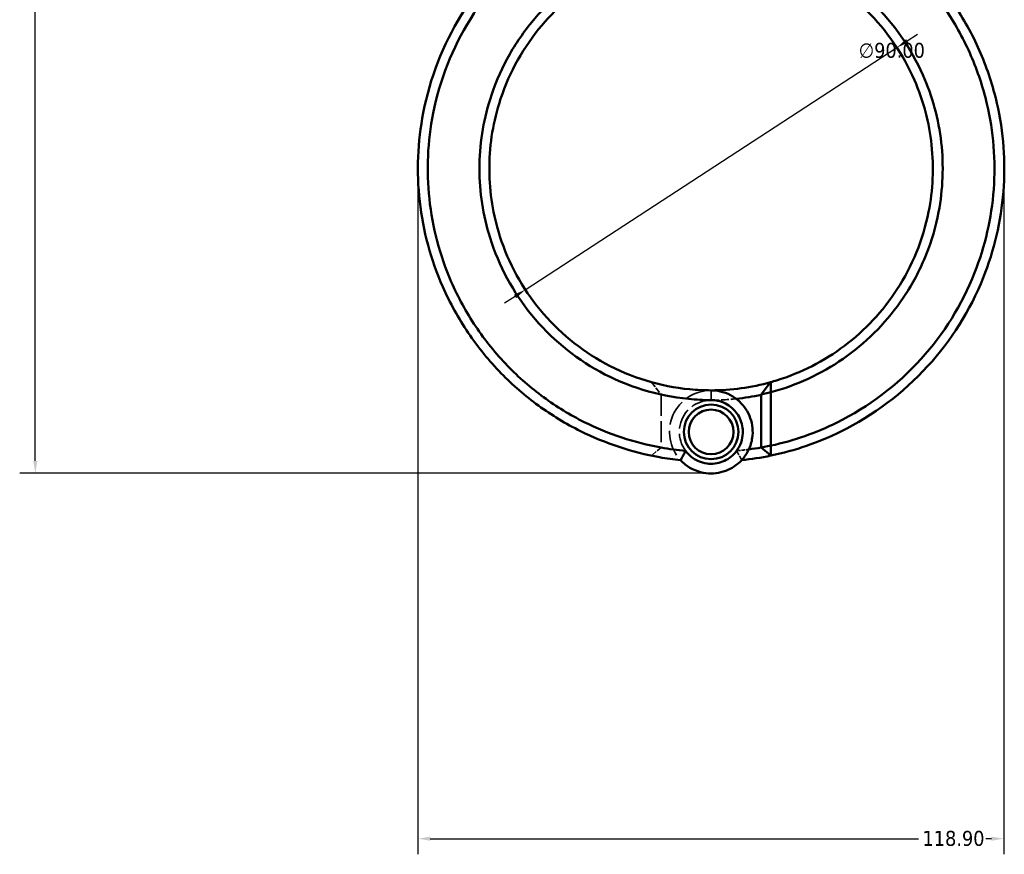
# Model space of a CAD drawing. Header units: millimetres. Extents: x 0 to 898, y 0 to 835.
# Tile 3 of 10: x 274 to 474, y 176 to 345. Entities that reach past the tile are written whole.
import ezdxf

# ---------------------------------------------------------------- set-up
doc = ezdxf.new("R2010")
doc.units = ezdxf.units.MM
doc.linetypes.add('DASHED', pattern=[0.2067, 0.1654, -0.0413])
for name, color, linetype, lineweight in [('Dimension (ANSI)', 7, 'Continuous', 25), ('Hidden (ANSI)', 7, 'DASHED', 35), ('Hidden Narrow (ANSI)', 7, 'DASHED', 25), ('Visible (ANSI)', 7, 'Continuous', 50), ('Visible Narrow (ANSI)', 7, 'Continuous', 35)]:
    doc.layers.add(name, color=color, linetype=linetype, lineweight=lineweight)
doc.styles.add('Note Text (ANSI)', font='tahoma.ttf')
doc.dimstyles.new('Default - mm (ANSI)', dxfattribs={"dimtxt": 3.048, "dimasz": 2.5, "dimexe": 3.175, "dimexo": 1.6002, "dimgap": 0.8, "dimtad": 0, "dimtoh": 1, "dimrnd": 1e-08, "dimzin": 4, "dimdsep": 46, "dimtxsty": 'Note Text (ANSI)', "dimcen": 0.09, "dimdle": 10, "dimclrd": 256, "dimclre": 256, "dimclrt": 256, "dimadec": 1, "dimazin": 1, "dimtfac": 1, "dimtofl": 0, "dimtmove": 0, "dimatfit": 3, "dimfxl": 1, "dimtolj": 1, "dimtzin": 4, "dimlwd": -1, "dimlwe": -1, "dimarcsym": 0})

# ---------------------------------------------------------------- blocks, each defined once
blk = doc.blocks.new('*D7')
at = {"layer": 'Defpoints', "color": 0, "transparency": 16777216}
for p in [(452.29, 339.5), (376.89, 290.36)]:
    blk.add_point(p, dxfattribs=at)
at = {"layer": 'Dimension (ANSI)', "transparency": 16777216}
for p, q in [((454.38, 340.87), (456.48, 342.23)), ((376.89, 290.36), (452.29, 339.5)), ((374.8, 288.99), (372.7, 287.63))]:
    blk.add_line(p, q, dxfattribs=at)
for points in [[(454.16, 341.22), (454.61, 340.52), (452.29, 339.5)], [(374.57, 289.34), (375.03, 288.64), (376.89, 290.36)]]:
    blk.add_solid(points, dxfattribs=at)
at = {"layer": 'Dimension (ANSI)', "transparency": 16777216, "insert": (444.55, 340.47), "char_height": 3.048, "attachment_point": 1, "style": 'Note Text (ANSI)'}
blk.add_mtext('\\A1;∅90.00', dxfattribs=at)
blk = doc.blocks.new('*D8')
at = {"layer": 'Defpoints', "color": 0, "transparency": 16777216}
for p in [(473.99, 318.45), (355.09, 314.93), (473.99, 178.93)]:
    blk.add_point(p, dxfattribs=at)
at = {"layer": 'Dimension (ANSI)', "transparency": 16777216}
for p, q in [((473.99, 316.85), (473.99, 175.76)), ((355.09, 313.33), (355.09, 175.76)), ((357.59, 178.93), (456.69, 178.93)), ((471.49, 178.93), (470.37, 178.93))]:
    blk.add_line(p, q, dxfattribs=at)
for points in [[(357.59, 179.35), (357.59, 178.51), (355.09, 178.93)], [(471.49, 179.35), (471.49, 178.51), (473.99, 178.93)]]:
    blk.add_solid(points, dxfattribs=at)
at = {"layer": 'Dimension (ANSI)', "transparency": 16777216, "insert": (457.49, 180.52), "char_height": 3.048, "attachment_point": 1, "style": 'Note Text (ANSI)'}
blk.add_mtext('\\A1;118.90', dxfattribs=at)
blk = doc.blocks.new('*D9')
at = {"layer": 'Defpoints', "color": 0, "transparency": 16777216}
for p in [(277.46, 426.05), (383.31, 426.05), (415.42, 253.09)]:
    blk.add_point(p, dxfattribs=at)
at = {"layer": 'Dimension (ANSI)', "transparency": 16777216}
for p, q in [((381.71, 426.05), (274.29, 426.05)), ((277.46, 423.55), (277.46, 387.45)), ((277.46, 255.59), (277.46, 373.74)), ((413.82, 253.09), (274.29, 253.09))]:
    blk.add_line(p, q, dxfattribs=at)
for points in [[(277.05, 423.55), (277.88, 423.55), (277.46, 426.05)], [(277.05, 255.59), (277.88, 255.59), (277.46, 253.09)]]:
    blk.add_solid(points, dxfattribs=at)
at = {"layer": 'Dimension (ANSI)', "transparency": 16777216, "insert": (275.88, 374.54), "char_height": 3.048, "attachment_point": 1, "rotation": 90, "style": 'Note Text (ANSI)'}
blk.add_mtext('\\A1;172.96', dxfattribs=at)

msp = doc.modelspace()

# ---------------------------------------------------------------- linework, layer by layer
at = {"layer": 'Hidden (ANSI)', "ltscale": 7.071234}
msp.add_line((402.503, 271.584), (404.441, 269.09), dxfattribs=at)
at = {"layer": 'Hidden (ANSI)', "ltscale": 25.897755}
msp.add_line((404.441, 269.039), (404.441, 258.333), dxfattribs=at)
at = {"layer": 'Hidden (ANSI)', "ltscale": 6.137257}
msp.add_line((404.441, 258.302), (402.476, 256.676), dxfattribs=at)
at = {"layer": 'Hidden (ANSI)', "ltscale": 31.552643}
msp.add_arc((414.591, 261.49), 8.44, 90, 222.82434, dxfattribs=at)
at = {"layer": 'Hidden (ANSI)', "ltscale": 24.747456}
msp.add_arc((414.591, 314.93), 47, 257.5283, 270, dxfattribs=at)
at = {"layer": 'Hidden (ANSI)', "ltscale": 25.399879}
for start, end in [(90, 323.54948), (216.45052, 90)]:
    msp.add_arc((414.591, 261.49), 6.44, start, end, dxfattribs=at)
at = {"layer": 'Hidden (ANSI)', "ltscale": 9.749182}
msp.add_arc((414.591, 314.93), 47, 270, 276.23981, dxfattribs=at)
at = {"layer": 'Hidden (ANSI)', "ltscale": 9.554406}
msp.add_arc((414.591, 314.93), 57.5, 259.83277, 264.83125, dxfattribs=at)
at = {"layer": 'Hidden (ANSI)', "ltscale": 4.749806}
msp.add_arc((414.591, 314.93), 57.5, 275.16875, 277.65368, dxfattribs=at)
at = {"layer": 'Hidden (ANSI)', "ltscale": 0.13451}
msp.add_rational_spline([(404.441, 269.039), (404.441, 269.064), (404.441, 269.09)], [1.2629532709, 1.26299855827, 1.26304348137], degree=2, dxfattribs=at)
at = {"layer": 'Hidden (ANSI)', "ltscale": 0.082244}
msp.add_rational_spline([(404.441, 258.302), (404.441, 258.318), (404.441, 258.333)], [1.44663187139, 1.44695614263, 1.44728038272], degree=2, dxfattribs=at)
at = {"layer": 'Hidden (ANSI)', "ltscale": 5.609217}
for points in [[(408.401, 255.753), (408.719, 256.389), (409.058, 257.036), (409.411, 257.664)], [(419.771, 257.664), (420.124, 257.036), (420.463, 256.389), (420.781, 255.753)]]:
    msp.add_open_spline(points, degree=3, dxfattribs=at)
at = {"layer": 'Hidden Narrow (ANSI)', "ltscale": 0.059885}
msp.add_line((414.591, 267.931), (414.591, 267.954), dxfattribs=at)
at = {"layer": 'Visible (ANSI)'}
for p, q in [((424.741, 269.09), (426.679, 271.584)), ((426.741, 269.552), (424.741, 269.09)), ((424.741, 269.09), (424.741, 258.302)), ((426.741, 258.704), (426.741, 269.552)), ((424.741, 258.302), (426.741, 258.704)), ((426.706, 256.676), (424.741, 258.302))]:
    msp.add_line(p, q, dxfattribs=at)
for radius in [5.54, 4.54]:
    msp.add_circle((414.591, 261.49), radius, dxfattribs=at)
for radius, start, end in [(45, 270, 285.58224), (47, 276.23981, 282.47171), (57.5, 277.65368, 280.16723), (59.5, 275.97173, 281.74802)]:
    msp.add_arc((414.591, 314.93), radius, start, end, dxfattribs=at)
for points, knots in [([(396.012, 371.455), (389.794, 369.411), (383.92, 366.333), (372.808, 357.93), (367.758, 352.365), (360.163, 340.003), (357.539, 333.259), (355.033, 320.356), (354.791, 314.267), (355.463, 308.285), (356.135, 302.304), (357.722, 296.43), (361.58, 287.676), (363.306, 284.553), (367.286, 278.666), (369.539, 275.902), (374.346, 270.979), (376.872, 268.793), (382.253, 264.874), (385.108, 263.142), (393.149, 259.14), (398.572, 257.349), (405.55, 256.103), (406.973, 255.902), (408.401, 255.753)], [0.3159043, 0.3159043, 0.3159043, 0.3159043, 0.6442511, 0.6442511, 1.0154019, 1.0154019, 1.3737901, 1.3737901, 1.6774634, 1.6774634, 1.6774634, 1.9811367, 1.9811367, 2.1607971, 2.1607971, 2.3404576, 2.3404576, 2.5089885, 2.5089885, 2.6775194, 2.6775194, 2.964022, 2.964022, 3.0368082, 3.0368082, 3.0368082, 3.0368082]), ([(409.419, 257.639), (407.75, 257.789), (406.088, 258.013), (399.036, 259.279), (393.773, 261.027), (385.975, 264.93), (383.209, 266.62), (377.999, 270.44), (375.555, 272.57), (370.909, 277.364), (368.735, 280.053), (364.902, 285.779), (363.243, 288.814), (359.545, 297.315), (358.038, 303.011), (357.418, 308.803), (356.798, 314.595), (357.064, 320.482), (359.55, 332.936), (362.116, 339.431), (369.492, 351.319), (374.378, 356.658), (385.098, 364.711), (390.754, 367.656), (396.734, 369.611), (399.086, 370.379), (401.487, 370.996), (403.918, 371.455)], [-3.05148, -3.05148, -3.05148, -3.05148, -2.964022, -2.964022, -2.6775194, -2.6775194, -2.5089885, -2.5089885, -2.3404576, -2.3404576, -2.1607971, -2.1607971, -1.9811367, -1.9811367, -1.6774634, -1.6774634, -1.6774634, -1.3737901, -1.3737901, -1.0154019, -1.0154019, -0.6442511, -0.6442511, -0.3159043, -0.3159043, -0.3159043, -0.1867869, -0.1867869, -0.1867869, -0.1867869]), ([(425.264, 371.455), (427.695, 370.996), (430.096, 370.379), (432.448, 369.611), (435.449, 368.63), (438.368, 367.401), (443.968, 364.481), (446.647, 362.79), (451.746, 358.951), (454.158, 356.794), (458.589, 352.106), (460.606, 349.575), (464.306, 344.036), (465.958, 341.008), (468.696, 334.706), (469.782, 331.431), (471.899, 322.415), (472.363, 316.54), (471.938, 310.729), (471.512, 304.918), (470.198, 299.174), (465.519, 287.35), (461.823, 281.407), (452.388, 270.992), (446.577, 266.593), (435.905, 261.292), (431.386, 259.709), (426.741, 258.704)], [-2.9548057, -2.9548057, -2.9548057, -2.9548057, -2.8256883, -2.8256883, -2.8256883, -2.6609301, -2.6609301, -2.4961719, -2.4961719, -2.3279463, -2.3279463, -2.1597208, -2.1597208, -1.9805842, -1.9805842, -1.8014476, -1.8014476, -1.4977294, -1.4977294, -1.4977294, -1.1940112, -1.1940112, -0.8347845, -0.8347845, -0.4610233, -0.4610233, -0.2129992, -0.2129992, -0.2129992, -0.2129992]), ([(426.706, 256.676), (431.629, 257.7), (436.423, 259.352), (447.549, 264.846), (453.552, 269.357), (463.319, 280.056), (467.16, 286.167), (472.049, 298.346), (473.437, 304.272), (473.909, 310.275), (474.38, 316.278), (473.933, 322.357), (471.789, 331.702), (470.682, 335.099), (467.876, 341.643), (466.179, 344.791), (462.366, 350.553), (460.283, 353.188), (455.702, 358.073), (453.204, 360.323), (447.919, 364.329), (445.139, 366.095), (439.324, 369.145), (436.29, 370.43), (433.17, 371.455)], [0.2061334, 0.2061334, 0.2061334, 0.2061334, 0.4610233, 0.4610233, 0.8347845, 0.8347845, 1.1940112, 1.1940112, 1.4977294, 1.4977294, 1.4977294, 1.8014476, 1.8014476, 1.9805842, 1.9805842, 2.1597208, 2.1597208, 2.3279463, 2.3279463, 2.4961719, 2.4961719, 2.6609301, 2.6609301, 2.8256883, 2.8256883, 2.8256883, 2.8256883]), ([(414.591, 361.905), (411.637, 361.905), (408.684, 361.626), (400.441, 360.054), (395.279, 358.1), (385.883, 352.526), (381.66, 348.892), (376.299, 342.332), (374.631, 339.84), (371.798, 334.585), (370.633, 331.822), (368.319, 324.437), (367.591, 319.684), (367.591, 314.93), (367.591, 310.176), (368.319, 305.423), (371.526, 295.19), (374.41, 289.84), (382.001, 280.551), (386.721, 276.628), (397.555, 270.695), (403.723, 268.793), (411.539, 268.029), (413.065, 267.955), (414.591, 267.955)], [-3.1415927, -3.1415927, -3.1415927, -3.1415927, -2.9531665, -2.9531665, -2.6061993, -2.6061993, -2.2558929, -2.2558929, -2.0652236, -2.0652236, -1.8745543, -1.8745543, -1.5707963, -1.5707963, -1.5707963, -1.2670383, -1.2670383, -0.8856997, -0.8856997, -0.5009853, -0.5009853, -0.0973674, -0.0973674, 0, 0, 0, 0]), ([(426.741, 269.552), (427.359, 269.717), (427.975, 269.895), (433.782, 271.705), (438.692, 274.236), (447.394, 280.844), (451.175, 284.934), (455.753, 292.059), (457.126, 294.725), (459.343, 300.269), (460.186, 303.147), (461.644, 310.742), (461.827, 315.541), (461.288, 320.26), (460.749, 324.978), (459.488, 329.613), (455.146, 339.411), (451.676, 344.399), (443.089, 352.767), (437.961, 356.129), (426.757, 360.71), (420.675, 361.905), (414.591, 361.905)], [-2.8802454, -2.8802454, -2.8802454, -2.8802454, -2.8394011, -2.8394011, -2.4921111, -2.4921111, -2.1418878, -2.1418878, -1.9511775, -1.9511775, -1.7604673, -1.7604673, -1.4570397, -1.4570397, -1.4570397, -1.1536122, -1.1536122, -0.7724267, -0.7724267, -0.3881385, -0.3881385, 0, 0, 0, 0]), ([(414.591, 269.93), (413.141, 269.93), (411.691, 270), (404.263, 270.721), (398.399, 272.515), (388.072, 278.125), (383.559, 281.839), (376.272, 290.658), (373.485, 295.749), (370.353, 305.514), (369.624, 310.06), (369.592, 314.616), (369.56, 319.173), (370.226, 323.738), (372.402, 330.844), (373.504, 333.506), (376.196, 338.574), (377.786, 340.98), (382.908, 347.319), (386.957, 350.837), (395.988, 356.238), (400.957, 358.134), (408.898, 359.659), (411.745, 359.93), (414.591, 359.93)], [0, 0, 0, 0, 0.0973674, 0.0973674, 0.5009853, 0.5009853, 0.8856997, 0.8856997, 1.2670383, 1.2670383, 1.5707963, 1.5707963, 1.5707963, 1.8745543, 1.8745543, 2.0652236, 2.0652236, 2.2558929, 2.2558929, 2.6061993, 2.6061993, 2.9531665, 2.9531665, 3.1415927, 3.1415927, 3.1415927, 3.1415927]), ([(414.591, 359.93), (420.454, 359.93), (426.315, 358.769), (437.097, 354.327), (442.024, 351.069), (450.249, 342.976), (453.557, 338.157), (457.67, 328.716), (458.849, 324.257), (459.335, 319.728), (459.82, 315.199), (459.612, 310.602), (458.167, 303.342), (457.342, 300.595), (455.189, 295.31), (453.861, 292.772), (449.451, 285.996), (445.827, 282.119), (437.514, 275.861), (432.837, 273.471), (427.49, 271.816), (427.085, 271.697), (426.679, 271.584)], [0, 0, 0, 0, 0.3881385, 0.3881385, 0.7724267, 0.7724267, 1.1536122, 1.1536122, 1.4570397, 1.4570397, 1.4570397, 1.7604673, 1.7604673, 1.9511775, 1.9511775, 2.1418878, 2.1418878, 2.4921111, 2.4921111, 2.8394011, 2.8394011, 2.8677245, 2.8677245, 2.8677245, 2.8677245]), ([(408.401, 255.753), (408.694, 255.436), (409.011, 255.143), (410.558, 253.917), (412.026, 253.305), (414.893, 252.947), (416.28, 253.109), (418.785, 254.049), (419.911, 254.804), (421.371, 256.396), (421.844, 257.094), (422.206, 257.851), (422.568, 258.608), (422.818, 259.423), (423.139, 261.604), (423.008, 263.006), (422.102, 265.563), (421.351, 266.72), (419.28, 268.664), (417.91, 269.394), (415.837, 269.861), (415.214, 269.93), (414.591, 269.93)], [-3.9930707, -3.9930707, -3.9930707, -3.9930707, -3.8358654, -3.8358654, -3.270659, -3.270659, -2.7691427, -2.7691427, -2.2850436, -2.2850436, -1.9824816, -1.9824816, -1.9824816, -1.6799197, -1.6799197, -1.1958206, -1.1958206, -0.728748, -0.728748, -0.2133498, -0.2133498, 0, 0, 0, 0]), ([(426.741, 269.552), (426.73, 269.89), (426.72, 270.228), (426.699, 270.906), (426.689, 271.245), (426.679, 271.584)], [-0.30879126, -0.30879126, -0.30879126, -0.30879126, -0.15445747, -0.15445747, 0, 0, 0, 0]), ([(414.591, 267.955), (415.047, 267.955), (415.503, 267.906), (417.027, 267.576), (418.044, 267.059), (419.619, 265.652), (420.211, 264.804), (420.963, 262.893), (421.106, 261.824), (420.921, 260.133), (420.751, 259.494), (420.489, 258.895), (420.228, 258.296), (419.876, 257.738), (418.766, 256.459), (417.892, 255.843), (415.926, 255.075), (414.829, 254.941), (412.567, 255.234), (411.413, 255.737), (410.083, 256.844), (409.726, 257.223), (409.419, 257.639)], [0, 0, 0, 0, 0.2133498, 0.2133498, 0.728748, 0.728748, 1.1958206, 1.1958206, 1.6799197, 1.6799197, 1.9824816, 1.9824816, 1.9824816, 2.2850436, 2.2850436, 2.7691427, 2.7691427, 3.270659, 3.270659, 3.8358654, 3.8358654, 4.0759765, 4.0759765, 4.0759765, 4.0759765]), ([(426.706, 256.676), (426.712, 257.014), (426.718, 257.352), (426.73, 258.028), (426.735, 258.366), (426.741, 258.704)], [-0.26328472, -0.26328472, -0.26328472, -0.26328472, -0.13166724, -0.13166724, 0, 0, 0, 0]), ([(409.419, 257.639), (409.245, 257.328), (409.075, 257.014), (408.743, 256.385), (408.58, 256.068), (408.421, 255.751)], [-0.27250259, -0.27250259, -0.27250259, -0.27250259, -0.13662256, -0.13662256, 0, 0, 0, 0])]:
    msp.add_open_spline(points, degree=3, knots=knots, dxfattribs=at)
msp.add_open_spline([(408.421, 255.751), (408.414, 255.752), (408.408, 255.752), (408.401, 255.753)], degree=3, dxfattribs=at)
at = {"layer": 'Visible Narrow (ANSI)'}
msp.add_line((414.591, 268.054), (414.591, 269.831), dxfattribs=at)

# ---------------------------------------------------------------- dimensions: what is measured, and where the dimension line sits
at = {"layer": 'Dimension (ANSI)'}
for base, p1, p2, angle, picture, middle in [((277.465, 426.05), (415.423, 253.092), (383.313, 426.05), 90, '*D9', (277.465, 380.591)), ((473.987, 178.93), (355.091, 314.93), (473.987, 318.453), 180, '*D8', (463.534, 178.93))]:
    dim = msp.add_linear_dim(base=base, p1=p1, p2=p2, angle=angle, dimstyle='Default - mm (ANSI)', override={"dimgap": 0.8, "dimtoh": 0, "dimdec": 2, "dimtol": 0, "dimlim": 0, "dimtp": 0, "dimtm": 0, "dimtdec": 2, "dimatfit": 1}, dxfattribs=at)
    dim.commit()
    dim.dimension.update_dxf_attribs({"geometry": picture, "text_midpoint": middle, "dimtype": 160})
dim = msp.add_diameter_dim_2p(p1=(376.892, 290.356), p2=(452.288, 339.504), dimstyle='Default - mm (ANSI)', override={"dimgap": 0.8, "dimtih": 1, "dimdec": 2, "dimlfac": 0.999998, "dimtol": 0, "dimlim": 0, "dimtp": 0, "dimtm": 0, "dimtdec": 2, "dimtofl": 1, "dimatfit": 2}, dxfattribs=at)
dim.commit()
dim.dimension.update_dxf_attribs({"geometry": '*D7', "text_midpoint": (451.247, 338.825), "dimtype": 163})

doc.saveas('drawing.dxf')
